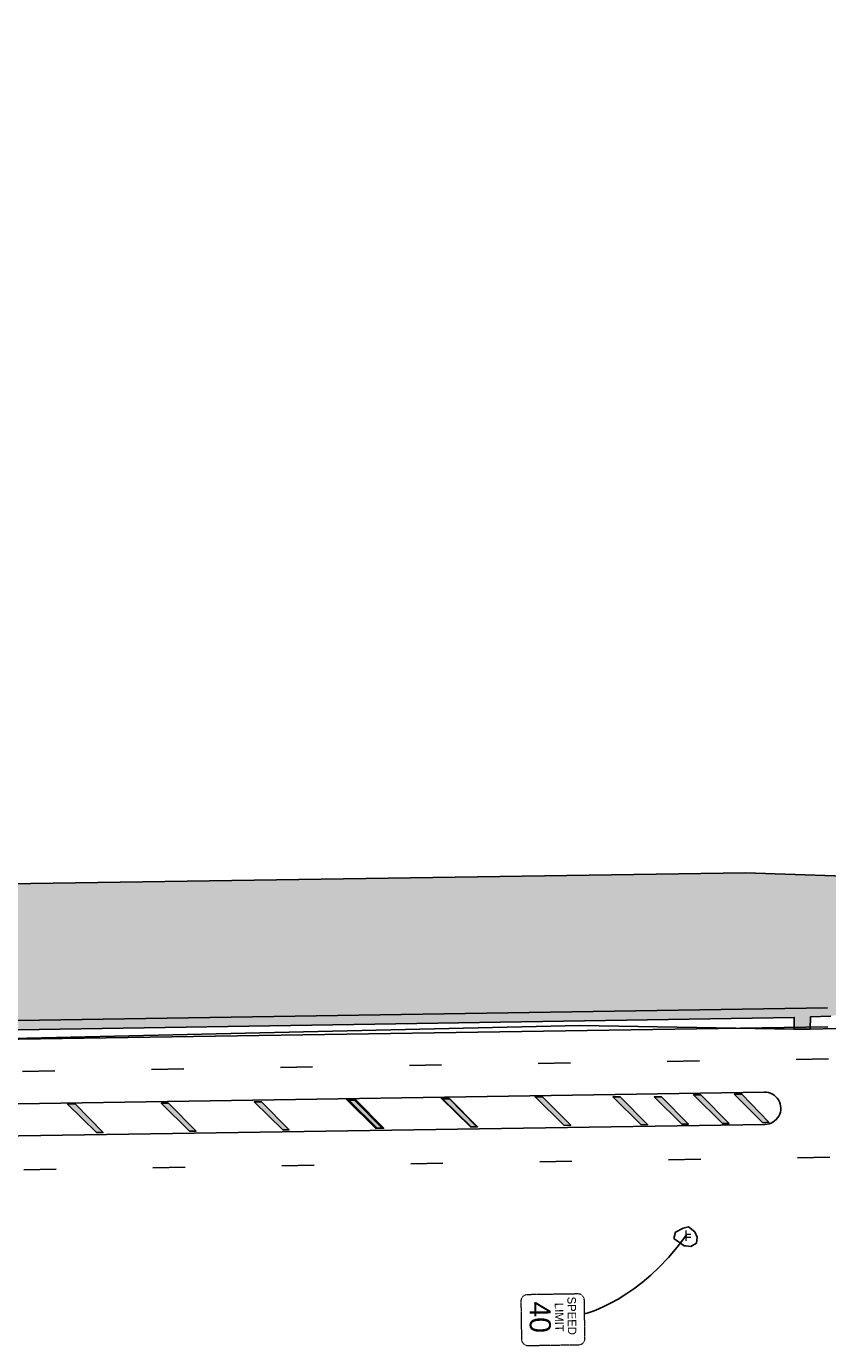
# Model space of a CAD drawing. Extents: x 2474761 to 2485264, y 499455 to 501118.
# Tile 15 of 30: x 2479234 to 2479482, y 500018 to 500427. Entities that reach past the tile are written whole.
import ezdxf
from ezdxf.enums import TextEntityAlignment as Align

# ---------------------------------------------------------------- set-up
doc = ezdxf.new("R2010")
doc.units = 21
doc.header["$MEASUREMENT"] = 0
for name, pattern in [('DGN Style 2', [0.017105, 0.010263, -0.006842]), ('dsolidcl', [0]), ('lane', [40, 10, -30]), ('motdrum40', [0])]:
    doc.linetypes.add(name, pattern=pattern)
for name, color, linetype in [('MT_P_Channelizing_Line', 7, 'Continuous'), ('MT_P_CL_Double_Solid', 2, 'dsolidcl'), ('MT_P_Lane_Line', 7, 'lane'), ('MT_P_Work_Area', 7, 'Continuous'), ('PM_P_Transverse_Line', 7, 'Continuous'), ('SH_Text', 7, 'Continuous'), ('SN_X_Public', 3, 'Continuous')]:
    doc.layers.add(name, color=color, linetype=linetype)
doc.layers.add('SC_Scratch1', color=7, linetype='Continuous', plot=False)
doc.layers.add('SN_X_Public (Construction)', color=3, linetype='Continuous', lineweight=0)
doc.styles.add('Style-ISO_FONTLEFT', font='ISO_FONTLEFT.shx')

# ---------------------------------------------------------------- blocks, each defined once
blk = doc.blocks.new('R2-1')
at = {"layer": 'SN_X_Public', "color": 132, "linetype": 'DGN Style 2', "lineweight": 0, "flags": 128}
blk.add_lwpolyline([(5.62, 18.75), (-5.63, 18.75, 0.414214), (-7.5, 16.87), (-7.5, 1.87, 0.414214), (-5.63, 0), (5.62, 0, 0.414214), (7.5, 1.87), (7.5, 16.87, 0.414214)], format="xyb", close=True, dxfattribs=at)
at = {"layer": 'SN_X_Public', "color": 7, "lineweight": 0, "style": 'Style-ISO_FONTLEFT'}
for s, height, p in [('SPEED', 2.501, (-1.08, 15)), ('LIMIT', 2.501, (-0.69, 11.25)), ('40', 6.25, (-0.81, 5.62))]:
    blk.add_text(s, height=height, dxfattribs=at).set_placement(p, align=Align.MIDDLE_CENTER)
blk = doc.blocks.new('SGN2P')
at = {"layer": 'SN_X_Public', "color": 3, "linetype": 'Continuous', "lineweight": 0}
for p, q in [((0, 0.024), (-0.08, 0.024)), ((0, 0.08), (0, -0.08)), ((0, -0.024), (-0.08, -0.024))]:
    blk.add_line(p, q, dxfattribs=at)
at = {"layer": 'SN_X_Public (Construction)', "color": 3, "linetype": 'Continuous', "lineweight": 30}
blk.add_point((0, 0), dxfattribs=at)

msp = doc.modelspace()

# ---------------------------------------------------------------- hatches: boundary and pattern name
at = {"layer": 'MT_P_Work_Area'}
h = msp.add_hatch(dxfattribs=at)
h.set_pattern_fill('DOTS', color=256, scale=2, style=0)
h.set_pattern_definition([(0, (0, 0), (1.25, 2.5), [0, -2.5])])
h.paths.add_polyline_path([(2478984.37, 500177.62), (2478984.44, 500175.19), (2478984.55, 500166.67), (2478985.12, 500163.02), (2478985.78, 500159.88), (2478986.87, 500156.04), (2478988.66, 500151.36), (2478989.55, 500149.44), (2478991.23, 500146.32), (2478992.56, 500144.2), (2478993.28, 500143.13), (2478994.45, 500141.52), (2478996.08, 500139.46), (2478997.36, 500137.97), (2478998.62, 500136.61), (2479000.59, 500134.67), (2479002.97, 500132.62), (2479005.43, 500130.77), (2479006.92, 500129.75), (2479008.85, 500128.52), (2479011.22, 500127.15), (2479013.9, 500125.77), (2479016.49, 500124.6), (2479018.18, 500123.94), (2479021.22, 500122.95), (2479023.3, 500122.43), (2479024.95, 500122.11), (2479027.31, 500121.77), (2479026.93, 500113.1), (2479102.33, 500113.74), (2479102.44, 500110.28), (2479107.44, 500110.36), (2479107.33, 500113.81), (2479471.77, 500119.7), (2479471.72, 500115.98), (2479476.72, 500116.06), (2479476.77, 500119.83), (2479483.14, 500120.07), (2479512.35, 500126.69), (2479735.18, 500132.55), (2479738.59, 500136.7), (2479741.29, 500137.17), (2479743.65, 500137.87), (2479744.64, 500138.24), (2479746.51, 500139.12), (2479747.73, 500139.8), (2479749.28, 500140.83), (2479750.92, 500142.13), (2479752.66, 500143.82), (2479754.16, 500145.64), (2479755.48, 500147.62), (2479756.28, 500149.09), (2479756.95, 500150.59), (2479757.54, 500152.23), (2479758.07, 500154.15), (2479758.39, 500155.93), (2479758.55, 500157.4), (2479758.61, 500159.02), (2479758.57, 500160.37), (2479758.2, 500163.34), (2479756.97, 500167.5), (2479755.56, 500170.37), (2479753.36, 500173.51), (2479752.13, 500174.87), (2479751.52, 500175.46), (2479750.56, 500176.31), (2479749.47, 500177.17), (2479748.6, 500177.78), (2479740.9, 500182.92), (2479739.44, 500180.89), (2479735.94, 500163.01), (2479704.57, 500157.31), (2479521.93, 500167.53), (2479487.47, 500163.5), (2479456.61, 500164.57), (2479047.78, 500158.43), (2479001.3, 500162.03), (2479001.21, 500177.57), (2478984.9, 500177.63)])

# ---------------------------------------------------------------- linework, layer by layer
at = {"color": 30, "linetype": 'motdrum40'}
msp.add_line((2479482.06, 500122.64), (2478580.56, 500108.73), dxfattribs=at)
at = {"layer": 'MT_P_Channelizing_Line'}
msp.add_line((2479482.19, 500116.76), (2478580.7, 500102.85), dxfattribs=at)
at = {"layer": 'MT_P_CL_Double_Solid'}
for p, q in [((2479462.51, 500096.49), (2478562.62, 500082.6)), ((2479462.66, 500086.49), (2478562.77, 500072.6))]:
    msp.add_line(p, q, dxfattribs=at)
at = {"layer": 'MT_P_CL_Double_Solid', "extrusion": (0, 0, -1)}
msp.add_arc((-2479462.61, 500091.49), 5, 88.8338, 269.3981, dxfattribs=at)
at = {"layer": 'MT_P_Lane_Line'}
for p, q in [((2479482.36, 500106.79), (2478580.87, 500092.88)), ((2479482.8, 500076.3), (2478581.31, 500062.39))]:
    msp.add_line(p, q, dxfattribs=at)
at = {"layer": 'MT_P_Work_Area', "flags": 128}
for points in [[(2479487.47, 500163.5), (2479456.61, 500164.57), (2479047.78, 500158.43)], [(2479107.33, 500113.81), (2479471.77, 500119.7), (2479471.72, 500115.98), (2479476.72, 500116.06), (2479476.77, 500119.83), (2479483.14, 500120.07)]]:
    msp.add_lwpolyline(points, dxfattribs=at)
at = {"layer": 'PM_P_Transverse_Line', "color": 2, "ltscale": 0.05, "flags": 128}
for points in [[(2479442.78, 500095.68), (2479440.52, 500095.65), (2479449.54, 500086.8), (2479451.58, 500086.79)], [(2479455.5, 500095.88), (2479453.14, 500095.84), (2479462.08, 500086.98), (2479463.92, 500087.18)], [(2479248.68, 500092.83), (2479246.35, 500092.79), (2479255.36, 500083.94), (2479257.38, 500083.97)], [(2479277.65, 500093.06), (2479275.39, 500093.06), (2479284.22, 500084.38), (2479286.22, 500084.41)], [(2479306.51, 500093.5), (2479304.25, 500093.5), (2479313.08, 500084.83), (2479315.08, 500084.86)], [(2479335.27, 500094.16), (2479332.94, 500094.12), (2479341.95, 500085.27), (2479343.97, 500085.3)], [(2479335.87, 500093.96), (2479333.61, 500093.96), (2479342.44, 500085.28), (2479344.44, 500085.31)], [(2479364.63, 500094.61), (2479362.29, 500094.58), (2479371.31, 500085.73), (2479373.33, 500085.76)], [(2479364.95, 500094.4), (2479362.7, 500094.4), (2479371.53, 500085.73), (2479373.53, 500085.76)], [(2479393.71, 500095.06), (2479391.38, 500095.02), (2479400.39, 500086.18), (2479402.42, 500086.21)], [(2479417.76, 500095.03), (2479415.5, 500095.03), (2479424.3, 500086.38), (2479426.29, 500086.42)], [(2479430.58, 500095.03), (2479428.33, 500095.03), (2479436.92, 500086.58), (2479438.95, 500086.59)]]:
    msp.add_lwpolyline(points, close=True, dxfattribs=at)
at = {"layer": 'PM_P_Transverse_Line', "color": 2, "ltscale": 0.05}
for points in [[(2479442.78, 500095.68), (2479440.52, 500095.65), (2479451.58, 500086.79), (2479449.54, 500086.8)], [(2479455.5, 500095.88), (2479453.14, 500095.84), (2479463.92, 500087.18), (2479462.08, 500086.98)], [(2479248.68, 500092.83), (2479246.35, 500092.79), (2479257.38, 500083.97), (2479255.36, 500083.94)], [(2479277.65, 500093.06), (2479275.39, 500093.06), (2479286.22, 500084.41), (2479284.22, 500084.38)], [(2479306.51, 500093.5), (2479304.25, 500093.5), (2479315.08, 500084.86), (2479313.08, 500084.83)], [(2479335.27, 500094.16), (2479332.94, 500094.12), (2479343.97, 500085.3), (2479341.95, 500085.27)], [(2479335.87, 500093.96), (2479333.61, 500093.96), (2479344.44, 500085.31), (2479342.44, 500085.28)], [(2479364.63, 500094.61), (2479362.29, 500094.58), (2479373.33, 500085.76), (2479371.31, 500085.73)], [(2479364.95, 500094.4), (2479362.7, 500094.4), (2479373.53, 500085.76), (2479371.53, 500085.73)], [(2479393.71, 500095.06), (2479391.38, 500095.02), (2479402.42, 500086.21), (2479400.39, 500086.18)], [(2479417.76, 500095.03), (2479415.5, 500095.03), (2479426.29, 500086.42), (2479424.3, 500086.38)], [(2479430.58, 500095.03), (2479428.33, 500095.03), (2479438.95, 500086.59), (2479436.92, 500086.58)]]:
    msp.add_solid(points, dxfattribs=at)
at = {"layer": 'SC_Scratch1', "flags": 128}
msp.add_lwpolyline([(2477285, 500067.47), (2477605.05, 500072.23), (2477747.52, 500076.14), (2477728.32, 500188.5), (2477682.3, 500377.18), (2477618.03, 500691.32), (2478086.96, 500236.5), (2478517.96, 500179.09), (2478533.74, 500128.71), (2478567.39, 500106.05), (2478720.52, 500107.39), (2478840.39, 500108.32), (2478946.13, 500105.25), (2478954.55, 500106.73), (2478965.37, 500111.27), (2479102.44, 500110.28), (2479107.44, 500110.36), (2479405.29, 500117.12), (2479471.72, 500115.98), (2479476.72, 500116.06), (2480100.14, 500131.93)], dxfattribs=at)
msp.add_lwpolyline([(2479434.44, 500051.15), (2479434.91, 500053.05), (2479437.27, 500054.36), (2479438.96, 500054.68), (2479440.97, 500053.14), (2479441.61, 500051.53), (2479441.41, 500049.67), (2479439.69, 500048.62), (2479438.2, 500048.79), (2479437.6, 500048.86)], close=True, dxfattribs=at)
at = {"layer": 'SH_Text'}
msp.add_open_spline([(2479438.11, 500051.95), (2479424.05, 500032.02), (2479406.73, 500027.64), (2479406.73, 500027.76)], degree=3, dxfattribs=at)

# ---------------------------------------------------------------- block references
at = {"layer": 'SN_X_Public', "color": 3, "linetype": 'Continuous', "lineweight": 0, "extrusion": (0, 0, -1), "xscale": 20, "yscale": 20, "zscale": 20}
msp.add_blockref('SGN2P', (-2479438.11, 500051.95), dxfattribs=at)
at = {"layer": 'SN_X_Public', "color": 7, "lineweight": 0, "xscale": 1.05, "yscale": 1.05, "zscale": 1.05, "rotation": 270.8840420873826}
msp.add_blockref('R2-1', (2479387.07, 500025.76), dxfattribs=at)

doc.saveas('drawing.dxf')
